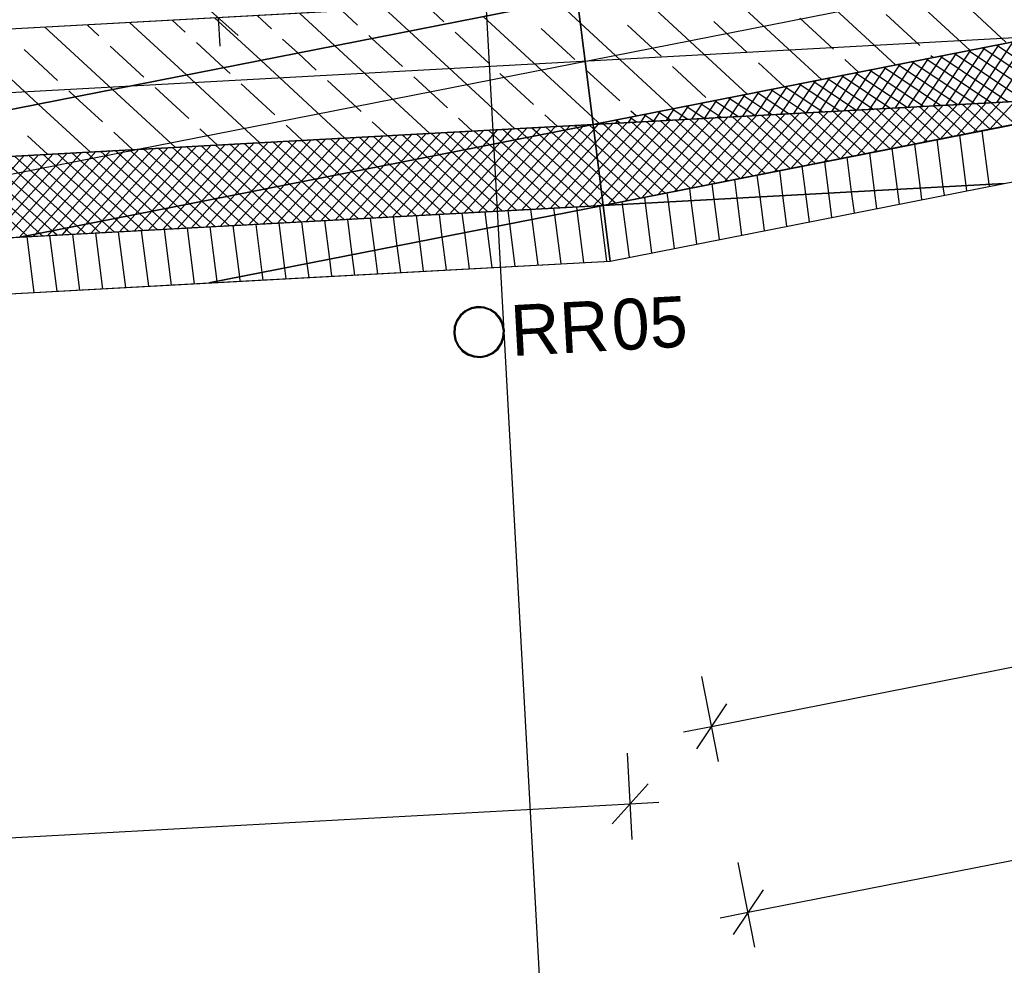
# Model space of a CAD drawing. Extents: x 199 to 1388, y 138 to 979.
# Tile 31 of 155: x 751 to 789, y 299 to 336. Entities that reach past the tile are written whole.
import ezdxf
from ezdxf.lldxf.tags import DXFTag

# ---------------------------------------------------------------- set-up
doc = ezdxf.new("R2010")
doc.units = 0
for name, color, linetype, lineweight, true_color in [('01AFU Allgemein Bemaßung-A07ET47HDI', 7, 'Continuous', 25, 0x848484), ('20 Außenwände-A07ET47EDI', 7, 'Continuous', 25, 0x848484), ('20 Dach Stb-Decke-A07ET47IDI', 7, 'Continuous', 25, 0x848484), ('20 Fallrohre - Beschriftung-A07ET47PDI', 7, 'Continuous', 25, 0x848484), ('20 Fallrohre-A07ET47YDI', 7, 'Continuous', 25, 0x848484), ('A-0', 7, 'Continuous', 25, 0x848484), ('UPO_Loop2', 140, 'Continuous', 30, 0x00bfff)]:
    doc.layers.add(name, color=color, linetype=linetype, lineweight=lineweight, true_color=true_color)
doc.layers.add('02 Raster Gebäude-A07ET47NDI', color=7, linetype='Continuous', lineweight=25)
doc.styles.get("Standard").update_dxf_attribs({"font": 'arial.ttf'})
tags = doc.linetypes.add('Raster-A07ET47ODI', pattern=[0.2, 0.1, -0.05, 0, -0.05]).pattern_tags.tags
tags[10:11] = [DXFTag(74, 4), DXFTag(75, 0), DXFTag(340, '0'), DXFTag(46, 1.0), DXFTag(50, 0.0), DXFTag(44, 0.0), DXFTag(45, 0.0)]
tags[8:9] = [DXFTag(74, 4), DXFTag(75, 0), DXFTag(340, '0'), DXFTag(46, 1.0), DXFTag(50, 0.0), DXFTag(44, 0.0), DXFTag(45, 0.0)]
tags[6:7] = [DXFTag(74, 4), DXFTag(75, 0), DXFTag(340, '0'), DXFTag(46, 1.0), DXFTag(50, 0.0), DXFTag(44, 0.0), DXFTag(45, 0.0)]
tags[4:5] = [DXFTag(74, 4), DXFTag(75, 0), DXFTag(340, '0'), DXFTag(46, 1.0), DXFTag(50, 0.0), DXFTag(44, 0.0), DXFTag(45, 0.0)]
tags = doc.linetypes.add('Öffnungslinie Tür Fenster-A07ET47JDI', pattern=[0.115, 0.075, -0.04]).pattern_tags.tags
tags[6:7] = [DXFTag(74, 4), DXFTag(75, 0), DXFTag(340, '0'), DXFTag(46, 1.0), DXFTag(50, 0.0), DXFTag(44, 0.0), DXFTag(45, 0.0)]
tags[4:5] = [DXFTag(74, 4), DXFTag(75, 0), DXFTag(340, '0'), DXFTag(46, 1.0), DXFTag(50, 0.0), DXFTag(44, 0.0), DXFTag(45, 0.0)]

# ---------------------------------------------------------------- blocks, each defined once
blk = doc.blocks.new('Referenz-A07ET47ZDI', base_point=(226.995, 158.1))
at = {"layer": '01AFU Allgemein Bemaßung-A07ET47HDI'}
for p, q in [((779.357, 301.248), (1069.271, 358.314)), ((757.723, 337.138), (759.303, 335.723)), ((758.513, 336.43), (758.574, 335.307)), ((777.918, 308.559), (901.996, 332.982)), ((778.19, 307.179), (777.532, 310.521)), ((778.509, 309.439), (777.327, 307.678)), ((776.814, 308.341), (777.918, 308.559)), ((774.798, 304.108), (774.612, 307.509)), ((774.013, 304.722), (775.429, 306.302)), ((693.851, 301.086), (774.721, 305.512)), ((774.721, 305.512), (775.845, 305.574)), ((779.629, 299.869), (778.971, 303.211)), ((779.948, 302.129), (778.766, 300.368)), ((778.253, 301.031), (779.357, 301.248))]:
    blk.add_line(p, q, dxfattribs=at)
at = {"layer": '02 Raster Gebäude-A07ET47NDI', "linetype": 'Raster-A07ET47ODI', "ltscale": 56.250004}
for p, q in [((735.15, 956.219), (772.215, 279.107)), ((330.77, 247.68), (1015.097, 382.381)), ((1013.211, 347.869), (329.65, 310.451))]:
    blk.add_line(p, q, dxfattribs=at)
at = {"layer": '20 Außenwände-A07ET47EDI'}
for p, q in [((773.259, 332.23), (808.498, 339.167)), ((788.08, 335.147), (785.109, 337.886)), ((782.245, 333.999), (778.425, 337.52)), ((785.162, 334.573), (781.767, 337.703)), ((772.76, 336.215), (771.855, 337.05)), ((779.327, 333.425), (775.083, 337.337)), ((766.549, 336.87), (692.115, 332.796)), ((763.102, 335.327), (761.715, 336.606)), ((763.999, 336.133), (763.386, 336.697)), ((766.02, 335.901), (765.057, 336.789)), ((767.39, 336.27), (766.728, 336.88)), ((789.502, 335.468), (788.179, 336.688)), ((757.267, 334.178), (755.031, 336.24)), ((757.216, 335.858), (756.702, 336.331)), ((760.185, 334.753), (758.373, 336.423)), ((760.607, 335.995), (760.044, 336.514)), ((773.222, 332.525), (768.937, 336.475)), ((776.409, 332.85), (772.76, 336.215)), ((779.328, 335.056), (778.005, 336.276)), ((782.72, 335.193), (781.396, 336.413)), ((786.111, 335.33), (784.788, 336.551)), ((751.432, 333.03), (748.347, 335.874)), ((754.35, 333.604), (751.689, 336.057)), ((753.825, 335.72), (753.36, 336.148)), ((770.184, 332.062), (766.02, 335.901)), ((769.154, 334.643), (767.831, 335.863)), ((772.546, 334.781), (771.222, 336.001)), ((775.937, 334.918), (774.614, 336.138)), ((758.726, 334.465), (757.657, 335.451)), ((761.644, 335.04), (761.048, 335.588)), ((764.561, 335.614), (764.44, 335.726)), ((765.763, 334.506), (764.561, 335.614)), ((788.153, 333.045), (789.789, 335.484)), ((788.653, 333.073), (790.344, 335.593)), ((789.153, 333.1), (790.899, 335.702)), ((752.198, 333.956), (750.875, 335.176)), ((755.589, 334.093), (754.266, 335.313)), ((762.372, 334.368), (761.644, 335.04)), ((766.842, 331.879), (763.102, 335.327)), ((786.153, 332.936), (787.569, 335.047)), ((786.653, 332.963), (788.124, 335.156)), ((787.153, 332.991), (788.679, 335.265)), ((790.239, 333.16), (787.459, 335.025)), ((787.653, 333.018), (789.234, 335.375)), ((790.903, 333.196), (788.014, 335.134)), ((791.567, 333.232), (788.569, 335.244)), ((792.23, 333.269), (789.124, 335.353)), ((763.5, 331.696), (760.185, 334.753)), ((780.786, 333.712), (779.77, 334.649)), ((783.703, 334.286), (783.161, 334.786)), ((784.652, 332.854), (785.904, 334.719)), ((785.152, 332.881), (786.459, 334.828)), ((785.652, 332.909), (787.014, 334.938)), ((788.248, 333.051), (785.794, 334.697)), ((788.912, 333.087), (786.349, 334.807)), ((786.621, 334.86), (786.552, 334.924)), ((789.575, 333.123), (786.904, 334.916)), ((758.98, 334.231), (758.726, 334.465)), ((772.991, 334.37), (772.987, 334.374)), ((774.31, 333.154), (772.991, 334.37)), ((777.702, 333.291), (776.378, 334.511)), ((782.652, 332.744), (783.684, 334.282)), ((783.152, 332.772), (784.239, 334.391)), ((785.593, 332.905), (783.574, 334.26)), ((783.652, 332.799), (784.794, 334.501)), ((786.257, 332.942), (784.129, 334.37)), ((784.152, 332.826), (785.349, 334.61)), ((786.921, 332.978), (784.684, 334.479)), ((787.584, 333.014), (785.239, 334.588)), ((760.158, 331.513), (757.267, 334.178)), ((764.136, 332.741), (762.813, 333.961)), ((767.528, 332.879), (766.204, 334.099)), ((770.919, 333.016), (769.596, 334.236)), ((781.152, 332.662), (782.019, 333.954)), ((781.652, 332.69), (782.574, 334.064)), ((783.602, 332.796), (781.909, 333.933)), ((782.152, 332.717), (783.129, 334.173)), ((784.266, 332.833), (782.464, 334.042)), ((784.93, 332.869), (783.019, 334.151)), ((752.891, 333.317), (752.639, 333.549)), ((756.816, 331.33), (754.35, 333.604)), ((757.354, 332.466), (756.03, 333.687)), ((760.745, 332.604), (759.422, 333.824)), ((773.657, 329.047), (796.211, 333.486)), ((779.151, 332.553), (779.799, 333.517)), ((779.651, 332.58), (780.354, 333.627)), ((780.947, 332.651), (779.689, 333.496)), ((780.152, 332.607), (780.909, 333.736)), ((781.611, 332.687), (780.244, 333.605)), ((780.652, 332.635), (781.464, 333.845)), ((782.275, 332.724), (780.799, 333.714)), ((782.938, 332.76), (781.354, 333.823)), ((753.962, 332.329), (752.891, 333.317)), ((777.651, 332.471), (778.134, 333.19)), ((778.956, 332.542), (778.023, 333.168)), ((778.151, 332.498), (778.689, 333.299)), ((779.62, 332.578), (778.578, 333.277)), ((778.651, 332.525), (779.244, 333.408)), ((780.284, 332.615), (779.134, 333.386)), ((788.218, 331.913), (789.288, 333.108)), ((788.87, 332.042), (789.853, 333.138)), ((753.474, 331.147), (751.432, 333.03)), ((774.951, 332.563), (774.751, 332.747)), ((775.651, 332.361), (775.913, 332.753)), ((776.301, 332.397), (775.803, 332.731)), ((776.151, 332.388), (776.469, 332.862)), ((776.965, 332.433), (776.358, 332.84)), ((776.651, 332.416), (777.024, 332.971)), ((777.629, 332.469), (776.913, 332.949)), ((777.151, 332.443), (777.579, 333.08)), ((778.293, 332.506), (777.468, 333.059)), ((779.74, 330.244), (781.946, 332.706)), ((780.392, 330.373), (782.51, 332.737)), ((781.044, 330.501), (783.075, 332.767)), ((781.696, 330.63), (783.64, 332.798)), ((783.963, 331.076), (782.133, 332.716)), ((782.349, 330.758), (784.205, 332.829)), ((784.454, 331.172), (782.697, 332.747)), ((783.001, 330.886), (784.77, 332.86)), ((784.946, 331.269), (783.262, 332.778)), ((783.653, 331.015), (785.335, 332.891)), ((785.437, 331.366), (783.827, 332.809)), ((784.305, 331.143), (785.899, 332.922)), ((785.928, 331.463), (784.392, 332.84)), ((784.957, 331.271), (786.464, 332.953)), ((786.42, 331.559), (784.957, 332.87)), ((786.911, 331.656), (785.522, 332.901)), ((785.609, 331.4), (787.029, 332.984)), ((787.403, 331.753), (786.087, 332.932)), ((786.262, 331.528), (787.594, 333.015)), ((787.894, 331.849), (786.651, 332.963)), ((786.914, 331.657), (788.159, 333.046)), ((788.385, 331.946), (787.216, 332.994)), ((787.566, 331.785), (788.724, 333.077)), ((788.877, 332.043), (787.781, 333.025)), ((789.368, 332.14), (788.346, 333.056)), ((789.86, 332.236), (788.911, 333.087)), ((765.171, 331.787), (764.577, 332.335)), ((768.513, 331.97), (767.969, 332.472)), ((771.855, 332.153), (771.36, 332.609)), ((773.492, 332.276), (773.222, 332.525)), ((773.481, 330.453), (775.167, 332.335)), ((773.547, 329.927), (775.732, 332.366)), ((773.613, 329.401), (776.297, 332.396)), ((773.65, 332.252), (773.693, 332.316)), ((773.87, 329.089), (776.862, 332.427)), ((774.31, 332.288), (774.138, 332.403)), ((774.15, 332.279), (774.248, 332.425)), ((774.522, 329.217), (777.427, 332.458)), ((774.651, 332.306), (774.803, 332.534)), ((774.974, 332.324), (774.693, 332.512)), ((777.574, 329.818), (774.79, 332.314)), ((775.151, 332.334), (775.358, 332.643)), ((775.175, 329.346), (777.992, 332.489)), ((775.638, 332.36), (775.248, 332.622)), ((778.066, 329.915), (775.355, 332.345)), ((775.827, 329.474), (778.557, 332.52)), ((778.557, 330.012), (775.919, 332.376)), ((776.479, 329.603), (779.121, 332.551)), ((779.049, 330.108), (776.484, 332.407)), ((779.54, 330.205), (777.049, 332.438)), ((777.131, 329.731), (779.686, 332.582)), ((780.032, 330.302), (777.614, 332.469)), ((777.783, 329.859), (780.251, 332.613)), ((780.523, 330.399), (778.179, 332.499)), ((778.435, 329.988), (780.816, 332.644)), ((781.014, 330.495), (778.744, 332.53)), ((779.088, 330.116), (781.381, 332.675)), ((781.506, 330.592), (779.308, 332.561)), ((781.997, 330.689), (779.873, 332.592)), ((782.489, 330.785), (780.438, 332.623)), ((782.98, 330.882), (781.003, 332.654)), ((783.471, 330.979), (781.568, 332.685)), ((737.397, 330.267), (773.259, 332.23)), ((758.487, 331.421), (757.795, 332.06)), ((761.829, 331.604), (761.186, 332.197)), ((766.984, 330.995), (767.825, 331.933)), ((767.636, 331.123), (768.389, 331.964)), ((768.694, 331.332), (768.012, 331.943)), ((768.289, 331.252), (768.954, 331.994)), ((769.185, 331.428), (768.576, 331.974)), ((768.941, 331.38), (769.519, 332.025)), ((769.677, 331.525), (769.141, 332.005)), ((769.323, 328.81), (772.202, 332.022)), ((769.593, 331.509), (770.084, 332.056)), ((770.168, 331.622), (769.706, 332.036)), ((769.888, 328.841), (772.854, 332.15)), ((770.245, 331.637), (770.649, 332.087)), ((770.659, 331.718), (770.271, 332.067)), ((770.453, 328.872), (773.284, 332.031)), ((771.151, 331.815), (770.836, 332.097)), ((770.897, 331.765), (771.214, 332.118)), ((771.642, 331.912), (771.401, 332.128)), ((771.55, 331.894), (771.778, 332.149)), ((772.134, 332.009), (771.966, 332.159)), ((773.432, 330.845), (772.134, 332.009)), ((772.202, 332.022), (772.343, 332.18)), ((772.625, 332.105), (772.53, 332.19)), ((773.357, 331.45), (772.625, 332.105)), ((772.854, 332.15), (772.908, 332.211)), ((773.116, 332.202), (773.095, 332.221)), ((773.281, 332.055), (773.116, 332.202)), ((776.1, 329.528), (773.281, 332.055)), ((773.284, 332.031), (773.473, 332.242)), ((773.35, 331.505), (774.038, 332.273)), ((773.415, 330.979), (774.603, 332.304)), ((773.647, 332.251), (773.583, 332.294)), ((776.592, 329.625), (773.66, 332.252)), ((777.083, 329.721), (774.225, 332.283)), ((788.838, 329.878), (788.568, 331.982)), ((751.803, 331.056), (751.012, 331.785)), ((755.145, 331.239), (754.403, 331.922)), ((759.158, 329.455), (761.046, 331.562)), ((759.81, 329.583), (761.611, 331.593)), ((760.463, 329.711), (762.176, 331.623)), ((762.305, 330.074), (760.669, 331.541)), ((761.115, 329.84), (762.741, 331.654)), ((762.797, 330.171), (761.234, 331.572)), ((761.767, 329.968), (763.306, 331.685)), ((763.288, 330.268), (761.798, 331.603)), ((763.78, 330.364), (762.363, 331.634)), ((762.419, 330.096), (763.871, 331.716)), ((764.271, 330.461), (762.928, 331.665)), ((763.071, 330.225), (764.436, 331.747)), ((764.763, 330.558), (763.493, 331.696)), ((763.723, 330.353), (765, 331.778)), ((765.254, 330.654), (764.058, 331.726)), ((764.376, 330.482), (765.565, 331.809)), ((765.745, 330.751), (764.623, 331.757)), ((765.028, 330.61), (766.13, 331.84)), ((766.237, 330.848), (765.187, 331.788)), ((765.68, 330.738), (766.695, 331.871)), ((766.728, 330.945), (765.752, 331.819)), ((767.22, 331.041), (766.317, 331.85)), ((766.332, 330.867), (767.26, 331.902)), ((767.711, 331.138), (766.882, 331.881)), ((768.202, 331.235), (767.447, 331.912)), ((767.628, 328.717), (770.245, 331.637)), ((768.193, 328.748), (770.897, 331.765)), ((768.758, 328.779), (771.55, 331.894)), ((773.076, 329.015), (770.168, 331.622)), ((773.641, 329.046), (770.659, 331.718)), ((773.584, 329.635), (771.151, 331.815)), ((773.508, 330.24), (771.642, 331.912)), ((787.036, 329.779), (786.798, 331.634)), ((787.937, 329.829), (787.683, 331.808)), ((750.683, 327.79), (753.704, 331.16)), ((751.332, 327.914), (754.268, 331.191)), ((751.984, 328.042), (754.833, 331.222)), ((752.636, 328.171), (755.398, 331.252)), ((753.289, 328.299), (755.963, 331.283)), ((756.409, 328.913), (753.891, 331.17)), ((753.941, 328.428), (756.528, 331.314)), ((756.9, 329.01), (754.455, 331.201)), ((754.593, 328.556), (757.093, 331.345)), ((757.391, 329.107), (755.02, 331.232)), ((755.245, 328.684), (757.657, 331.376)), ((757.883, 329.204), (755.585, 331.263)), ((755.897, 328.813), (758.222, 331.407)), ((758.374, 329.3), (756.15, 331.294)), ((756.549, 328.941), (758.787, 331.438)), ((758.866, 329.397), (756.715, 331.325)), ((757.202, 329.069), (759.352, 331.469)), ((759.357, 329.494), (757.28, 331.355)), ((759.848, 329.59), (757.845, 331.386)), ((757.854, 329.198), (759.917, 331.5)), ((760.34, 329.687), (758.409, 331.417)), ((758.506, 329.326), (760.482, 331.531)), ((760.831, 329.784), (758.974, 331.448)), ((761.323, 329.881), (759.539, 331.479)), ((761.814, 329.977), (760.104, 331.51)), ((765.934, 328.624), (768.289, 331.252)), ((766.499, 328.655), (768.941, 331.38)), ((767.064, 328.686), (769.593, 331.509)), ((770.817, 328.892), (768.202, 331.235)), ((771.382, 328.923), (768.694, 331.332)), ((771.947, 328.953), (769.185, 331.428)), ((772.511, 328.984), (769.677, 331.525)), ((771.017, 328.903), (773.35, 331.505)), ((775.609, 329.431), (773.357, 331.45)), ((785.234, 329.681), (785.028, 331.285)), ((786.135, 329.73), (785.913, 331.46)), ((751.003, 327.849), (747.677, 330.83)), ((747.859, 327.635), (750.879, 331.005)), ((751.494, 327.946), (748.242, 330.861)), ((748.424, 327.666), (751.444, 331.036)), ((751.986, 328.043), (748.807, 330.892)), ((748.989, 327.697), (752.009, 331.067)), ((752.477, 328.14), (749.372, 330.923)), ((749.554, 327.728), (752.574, 331.098)), ((752.969, 328.236), (749.937, 330.953)), ((750.118, 327.759), (753.139, 331.129)), ((753.46, 328.333), (750.502, 330.984)), ((753.952, 328.43), (751.066, 331.015)), ((754.443, 328.526), (751.631, 331.046)), ((754.934, 328.623), (752.196, 331.077)), ((755.426, 328.72), (752.761, 331.108)), ((755.917, 328.817), (753.326, 331.139)), ((764.239, 328.532), (766.332, 330.867)), ((764.804, 328.563), (766.984, 330.995)), ((765.369, 328.593), (767.636, 331.123)), ((768.558, 328.768), (766.237, 330.848)), ((769.122, 328.799), (766.728, 330.945)), ((769.687, 328.83), (767.22, 331.041)), ((770.252, 328.861), (767.711, 331.138)), ((771.582, 328.934), (773.415, 330.979)), ((775.117, 329.335), (773.432, 330.845)), ((783.432, 329.582), (783.258, 330.937)), ((784.333, 329.632), (784.143, 331.111)), ((762.545, 328.439), (764.376, 330.482)), ((763.11, 328.47), (765.028, 330.61)), ((763.675, 328.501), (765.68, 330.738)), ((766.298, 328.644), (764.271, 330.461)), ((766.863, 328.675), (764.763, 330.558)), ((767.428, 328.706), (765.254, 330.654)), ((767.993, 328.737), (765.745, 330.751)), ((772.147, 328.964), (773.481, 330.453)), ((780.729, 329.434), (780.603, 330.414)), ((781.63, 329.484), (781.488, 330.589)), ((782.531, 329.533), (782.373, 330.763)), ((760.85, 328.346), (762.419, 330.096)), ((761.415, 328.377), (763.071, 330.225)), ((761.98, 328.408), (763.723, 330.353)), ((764.039, 328.521), (762.305, 330.074)), ((764.604, 328.552), (762.797, 330.171)), ((765.169, 328.582), (763.288, 330.268)), ((765.733, 328.613), (763.78, 330.364)), ((774.626, 329.238), (773.508, 330.24)), ((778.927, 329.336), (778.833, 330.066)), ((779.828, 329.385), (779.718, 330.24)), ((759.156, 328.253), (760.463, 329.711)), ((759.721, 328.284), (761.115, 329.84)), ((760.286, 328.315), (761.767, 329.968)), ((761.779, 328.397), (760.34, 329.687)), ((762.344, 328.428), (760.831, 329.784)), ((762.909, 328.459), (761.323, 329.881)), ((763.474, 328.49), (761.814, 329.977)), ((772.712, 328.995), (773.547, 329.927)), ((774.135, 329.141), (773.584, 329.635)), ((773.931, 326.859), (789.437, 329.911)), ((777.125, 329.237), (777.063, 329.717)), ((778.026, 329.286), (777.948, 329.892)), ((784.424, 328.924), (784.333, 329.632)), ((785.309, 329.098), (785.234, 329.681)), ((786.194, 329.273), (786.135, 329.73)), ((787.079, 329.447), (787.036, 329.779)), ((787.964, 329.621), (787.937, 329.829)), ((788.849, 329.795), (788.838, 329.878)), ((757.461, 328.161), (758.506, 329.326)), ((758.026, 328.191), (759.158, 329.455)), ((759.52, 328.273), (758.374, 329.3)), ((758.591, 328.222), (759.81, 329.583)), ((760.085, 328.304), (758.866, 329.397)), ((760.65, 328.335), (759.357, 329.494)), ((761.215, 328.366), (759.848, 329.59)), ((773.277, 329.026), (773.613, 329.401)), ((775.322, 329.138), (775.293, 329.369)), ((776.224, 329.188), (776.178, 329.543)), ((777.344, 327.531), (777.125, 329.237)), ((778.229, 327.705), (778.026, 329.286)), ((779.114, 327.879), (778.927, 329.336)), ((779.999, 328.053), (779.828, 329.385)), ((780.884, 328.227), (780.729, 329.434)), ((781.769, 328.402), (781.63, 329.484)), ((782.654, 328.576), (782.531, 329.533)), ((783.539, 328.75), (783.432, 329.582)), ((750.706, 327.791), (773.657, 329.047)), ((755.767, 328.068), (756.549, 328.941)), ((756.332, 328.099), (757.202, 329.069)), ((757.261, 328.15), (756.409, 328.913)), ((756.897, 328.13), (757.854, 329.198)), ((757.826, 328.181), (756.9, 329.01)), ((758.39, 328.211), (757.391, 329.107)), ((758.955, 328.242), (757.883, 329.204)), ((769.983, 328.324), (769.916, 328.842)), ((770.868, 328.498), (770.817, 328.892)), ((771.753, 328.672), (771.718, 328.941)), ((772.638, 328.846), (772.619, 328.99)), ((772.9, 326.802), (772.638, 328.846)), ((773.523, 329.021), (773.52, 329.04)), ((773.801, 326.852), (773.523, 329.021)), ((774.421, 329.089), (774.408, 329.195)), ((774.689, 327.008), (774.421, 329.089)), ((775.574, 327.182), (775.322, 329.138)), ((776.459, 327.356), (776.224, 329.188)), ((754.072, 327.975), (754.593, 328.556)), ((755.001, 328.026), (754.443, 328.526)), ((754.637, 328.006), (755.245, 328.684)), ((755.566, 328.057), (754.934, 328.623)), ((755.202, 328.037), (755.897, 328.813)), ((756.131, 328.088), (755.426, 328.72)), ((756.696, 328.119), (755.917, 328.817)), ((762.903, 326.93), (762.708, 328.448)), ((763.788, 327.104), (763.609, 328.497)), ((764.673, 327.279), (764.51, 328.546)), ((765.558, 327.453), (765.411, 328.596)), ((766.443, 327.627), (766.312, 328.645)), ((767.328, 327.801), (767.213, 328.694)), ((768.213, 327.975), (768.114, 328.744)), ((769.098, 328.15), (769.015, 328.793)), ((771.098, 326.704), (770.868, 328.498)), ((771.999, 326.753), (771.753, 328.672)), ((752.378, 327.882), (752.636, 328.171)), ((752.742, 327.902), (752.477, 328.14)), ((752.943, 327.913), (753.289, 328.299)), ((753.307, 327.933), (752.969, 328.236)), ((753.872, 327.964), (753.46, 328.333)), ((753.507, 327.944), (753.941, 328.428)), ((754.437, 327.995), (753.952, 328.43)), ((755.78, 325.865), (755.499, 328.053)), ((756.681, 325.915), (756.4, 328.102)), ((757.582, 325.964), (757.301, 328.152)), ((758.478, 326.059), (758.202, 328.201)), ((759.363, 326.233), (759.103, 328.25)), ((760.248, 326.408), (760.004, 328.3)), ((761.133, 326.582), (760.906, 328.349)), ((762.018, 326.756), (761.807, 328.398)), ((769.296, 326.605), (769.098, 328.15)), ((770.197, 326.654), (769.983, 328.324)), ((751.275, 325.619), (750.994, 327.807)), ((751.048, 327.809), (751.003, 327.849)), ((751.248, 327.82), (751.332, 327.914)), ((751.612, 327.84), (751.494, 327.946)), ((751.813, 327.851), (751.984, 328.042)), ((752.176, 325.668), (751.895, 327.856)), ((752.177, 327.871), (751.986, 328.043)), ((753.077, 325.717), (752.796, 327.905)), ((753.978, 325.767), (753.697, 327.955)), ((754.879, 325.816), (754.598, 328.004)), ((767.494, 326.506), (767.328, 327.801)), ((768.395, 326.556), (768.213, 327.975)), ((764.791, 326.358), (764.673, 327.279)), ((765.692, 326.408), (765.558, 327.453)), ((766.593, 326.457), (766.443, 327.627)), ((762.989, 326.26), (762.903, 326.93)), ((763.89, 326.309), (763.788, 327.104)), ((692.743, 322.415), (773.931, 326.859)), ((761.187, 326.161), (761.133, 326.582)), ((762.088, 326.211), (762.018, 326.756)), ((759.384, 326.063), (759.363, 326.233)), ((760.286, 326.112), (760.248, 326.408)), ((758.483, 326.013), (758.478, 326.059))]:
    blk.add_line(p, q, dxfattribs=at)
at = {"layer": '20 Dach Stb-Decke-A07ET47IDI', "linetype": 'Öffnungslinie Tür Fenster-A07ET47JDI', "ltscale": 56.250004}
for p, q in [((773.259, 332.23), (1063.172, 389.296)), ((591.439, 322.277), (773.259, 332.23))]:
    blk.add_line(p, q, dxfattribs=at)
at = {"layer": '20 Fallrohre-A07ET47YDI'}
for p, q in [((768.465, 325.015), (768.23, 324.903)), ((768.478, 324.977), (768.252, 324.869)), ((768.722, 325.064), (768.465, 325.015)), ((768.724, 325.024), (768.478, 324.977)), ((768.982, 325.044), (768.722, 325.064)), ((768.974, 325.005), (768.724, 325.024)), ((769.21, 324.922), (768.974, 325.005)), ((769.228, 324.957), (768.982, 325.044)), ((769.444, 324.81), (769.228, 324.957)), ((768.032, 324.733), (767.884, 324.517)), ((768.061, 324.706), (767.92, 324.499)), ((768.23, 324.903), (768.032, 324.733)), ((768.252, 324.869), (768.061, 324.706)), ((769.417, 324.78), (769.21, 324.922)), ((769.58, 324.59), (769.417, 324.78)), ((769.614, 324.612), (769.444, 324.81)), ((769.689, 324.364), (769.58, 324.59)), ((769.727, 324.376), (769.614, 324.612)), ((767.798, 324.271), (767.778, 324.011)), ((767.884, 324.517), (767.798, 324.271)), ((767.837, 324.263), (767.818, 324.013)), ((767.92, 324.499), (767.837, 324.263)), ((769.735, 324.118), (769.689, 324.364)), ((769.775, 324.12), (769.727, 324.376)), ((767.778, 324.011), (767.826, 323.754)), ((767.818, 324.013), (767.864, 323.766)), ((769.633, 323.631), (769.716, 323.868)), ((769.668, 323.613), (769.755, 323.86)), ((769.716, 323.868), (769.735, 324.118)), ((769.755, 323.86), (769.775, 324.12)), ((767.826, 323.754), (767.939, 323.519)), ((767.864, 323.766), (767.972, 323.54)), ((767.939, 323.519), (768.109, 323.32)), ((767.972, 323.54), (768.136, 323.35)), ((769.301, 323.261), (769.491, 323.424)), ((769.491, 323.424), (769.633, 323.631)), ((769.521, 323.398), (769.668, 323.613)), ((768.109, 323.32), (768.324, 323.173)), ((768.136, 323.35), (768.342, 323.209)), ((768.324, 323.173), (768.571, 323.087)), ((768.342, 323.209), (768.579, 323.126)), ((768.571, 323.087), (768.831, 323.067)), ((768.579, 323.126), (768.829, 323.107)), ((768.829, 323.107), (769.075, 323.153)), ((768.831, 323.067), (769.088, 323.115)), ((769.075, 323.153), (769.301, 323.261)), ((769.088, 323.115), (769.323, 323.228)), ((769.323, 323.228), (769.521, 323.398))]:
    blk.add_line(p, q, dxfattribs=at)
for points in [[(768.416, 324.954), (768.324, 324.954), (768.416, 324.998)], [(768.43, 324.998), (768.416, 324.998), (768.43, 325.002)], [(768.43, 324.961), (768.416, 324.961), (768.416, 324.998)], [(768.43, 324.961), (768.43, 324.998), (768.416, 324.998)], [(768.416, 324.954), (768.43, 324.961), (768.416, 324.961)], [(768.566, 325.002), (768.43, 325.002), (768.566, 325.043)], [(768.566, 325.001), (768.43, 325.001), (768.43, 325.002)], [(768.566, 325.001), (768.566, 325.002), (768.43, 325.002)], [(768.43, 324.961), (768.566, 325.001), (768.43, 325.001)], [(768.575, 325.043), (768.566, 325.043), (768.575, 325.044)], [(768.575, 325.004), (768.566, 325.004), (768.566, 325.043)], [(768.575, 325.004), (768.575, 325.043), (768.566, 325.043)], [(768.566, 325.001), (768.575, 325.004), (768.566, 325.004)], [(768.722, 325.044), (768.575, 325.044), (768.722, 325.064)], [(768.722, 325.023), (768.575, 325.023), (768.575, 325.044)], [(768.722, 325.023), (768.722, 325.044), (768.575, 325.044)], [(768.575, 325.004), (768.722, 325.023), (768.575, 325.023)], [(768.724, 325.024), (768.722, 325.024), (768.722, 325.064)], [(768.724, 325.024), (768.724, 325.064), (768.722, 325.064)], [(768.724, 325.064), (768.722, 325.064), (768.722, 325.064)], [(768.722, 325.023), (768.724, 325.024), (768.722, 325.024)], [(768.862, 325.024), (768.724, 325.024), (768.724, 325.064)], [(768.874, 325.06), (768.736, 325.06), (768.724, 325.064)], [(768.874, 325.02), (768.862, 325.024), (768.724, 325.024)], [(768.874, 325.02), (768.874, 325.06), (768.736, 325.06)], [(768.878, 325.02), (768.874, 325.02), (768.874, 325.06)], [(768.879, 325.019), (768.879, 325.06), (768.874, 325.06)], [(768.879, 325.06), (768.874, 325.06), (768.874, 325.06)], [(768.879, 325.019), (768.878, 325.02), (768.874, 325.02)], [(768.966, 325.019), (768.879, 325.019), (768.879, 325.06)], [(769.023, 325.034), (768.935, 325.034), (768.879, 325.06)], [(769.023, 324.993), (768.966, 325.019), (768.879, 325.019)], [(769.023, 324.993), (769.023, 325.034), (768.935, 325.034)], [(769.032, 324.993), (769.023, 324.993), (769.023, 325.034)], [(769.033, 325.032), (769.023, 325.032), (769.023, 325.034)], [(769.033, 324.989), (769.033, 325.032), (769.023, 325.032)], [(769.033, 324.989), (769.032, 324.993), (769.023, 324.993)], [(769.096, 324.989), (769.033, 324.989), (769.033, 325.032)], [(769.165, 324.985), (769.102, 324.985), (769.033, 325.032)], [(769.165, 324.943), (769.096, 324.989), (769.033, 324.989)], [(769.165, 324.943), (769.165, 324.985), (769.102, 324.985)], [(769.178, 324.943), (769.165, 324.943), (769.165, 324.985)], [(769.181, 324.98), (769.167, 324.98), (769.165, 324.985)], [(769.181, 324.934), (769.181, 324.98), (769.167, 324.98)], [(769.23, 324.934), (769.181, 324.934), (769.181, 324.98)], [(769.297, 324.917), (769.249, 324.917), (769.181, 324.98)], [(767.936, 324.538), (767.898, 324.538), (767.936, 324.608)], [(767.97, 324.608), (767.936, 324.608), (767.97, 324.652)], [(767.97, 324.586), (767.936, 324.586), (767.936, 324.608)], [(767.97, 324.586), (767.97, 324.608), (767.936, 324.608)], [(767.936, 324.524), (767.97, 324.586), (767.936, 324.586)], [(768.02, 324.652), (767.97, 324.652), (768.032, 324.667)], [(767.97, 324.652), (768.032, 324.667), (767.981, 324.667)], [(767.97, 324.586), (768.02, 324.652), (767.97, 324.652)], [(768.032, 324.667), (767.981, 324.667), (768.032, 324.733)], [(768.061, 324.733), (768.032, 324.733), (768.061, 324.761)], [(768.061, 324.706), (768.032, 324.706), (768.032, 324.733)], [(768.061, 324.706), (768.061, 324.733), (768.032, 324.733)], [(768.032, 324.667), (768.061, 324.706), (768.032, 324.706)], [(768.119, 324.761), (768.061, 324.761), (768.145, 324.786)], [(768.061, 324.761), (768.145, 324.786), (768.087, 324.786)], [(768.061, 324.706), (768.119, 324.761), (768.061, 324.761)], [(768.145, 324.786), (768.087, 324.786), (768.145, 324.841)], [(768.17, 324.841), (768.145, 324.841), (768.17, 324.858)], [(768.17, 324.81), (768.145, 324.81), (768.145, 324.841)], [(768.17, 324.81), (768.17, 324.841), (768.145, 324.841)], [(768.145, 324.786), (768.17, 324.81), (768.145, 324.81)], [(768.241, 324.858), (768.17, 324.858), (768.274, 324.882)], [(768.17, 324.858), (768.274, 324.882), (768.204, 324.882)], [(768.17, 324.81), (768.241, 324.858), (768.17, 324.858)], [(768.274, 324.882), (768.204, 324.882), (768.274, 324.93)], [(768.294, 324.93), (768.274, 324.93), (768.294, 324.94)], [(768.294, 324.895), (768.274, 324.895), (768.274, 324.93)], [(768.294, 324.895), (768.294, 324.93), (768.274, 324.93)], [(768.274, 324.882), (768.294, 324.895), (768.274, 324.895)], [(768.387, 324.94), (768.294, 324.94), (768.416, 324.954)], [(768.294, 324.94), (768.416, 324.954), (768.324, 324.954)], [(768.294, 324.895), (768.387, 324.94), (768.294, 324.94)], [(769.181, 324.934), (769.178, 324.943), (769.165, 324.943)], [(769.297, 324.871), (769.23, 324.934), (769.181, 324.934)], [(769.297, 324.871), (769.297, 324.917), (769.249, 324.917)], [(769.313, 324.871), (769.297, 324.871), (769.297, 324.917)], [(769.319, 324.905), (769.301, 324.905), (769.297, 324.917)], [(769.319, 324.855), (769.313, 324.871), (769.297, 324.871)], [(769.319, 324.855), (769.319, 324.905), (769.301, 324.905)], [(769.358, 324.855), (769.319, 324.855), (769.319, 324.905)], [(769.417, 324.83), (769.378, 324.83), (769.319, 324.905)], [(769.417, 324.78), (769.358, 324.855), (769.319, 324.855)], [(769.417, 324.78), (769.417, 324.83), (769.378, 324.83)], [(769.434, 324.78), (769.417, 324.78), (769.417, 324.83)], [(769.444, 324.81), (769.424, 324.81), (769.417, 324.83)], [(769.444, 324.752), (769.434, 324.78), (769.417, 324.78)], [(769.444, 324.752), (769.444, 324.81), (769.424, 324.81)], [(769.476, 324.752), (769.444, 324.752), (769.444, 324.81)], [(769.521, 324.729), (769.489, 324.729), (769.444, 324.81)], [(769.521, 324.671), (769.476, 324.752), (769.444, 324.752)], [(769.521, 324.671), (769.521, 324.729), (769.489, 324.729)], [(769.538, 324.671), (769.521, 324.671), (769.521, 324.729)], [(769.552, 324.696), (769.531, 324.696), (769.521, 324.729)], [(769.552, 324.626), (769.538, 324.671), (769.521, 324.671)], [(769.552, 324.626), (769.552, 324.696), (769.531, 324.696)], [(769.578, 324.626), (769.552, 324.626), (769.552, 324.696)], [(769.607, 324.617), (769.581, 324.617), (769.552, 324.696)], [(769.607, 324.547), (769.578, 324.626), (769.552, 324.626)], [(769.607, 324.547), (769.607, 324.617), (769.581, 324.617)], [(769.624, 324.547), (769.607, 324.547), (769.607, 324.617)], [(769.641, 324.567), (769.619, 324.567), (769.607, 324.617)], [(769.641, 324.475), (769.641, 324.567), (769.619, 324.567)], [(769.659, 324.475), (769.641, 324.475), (769.641, 324.567)], [(769.672, 324.503), (769.654, 324.503), (769.641, 324.567)], [(767.799, 324.167), (767.782, 324.167), (767.799, 324.261)], [(767.81, 324.261), (767.799, 324.261), (767.81, 324.322)], [(767.809, 323.855), (767.799, 323.855), (767.799, 324.261)], [(767.81, 323.818), (767.81, 324.261), (767.799, 324.261)], [(767.818, 324.322), (767.81, 324.322), (767.818, 324.344)], [(767.817, 323.818), (767.81, 323.818), (767.81, 324.322)], [(767.818, 323.791), (767.818, 324.322), (767.81, 324.322)], [(767.821, 324.344), (767.818, 324.344), (767.821, 324.355)], [(767.821, 324.163), (767.818, 324.163), (767.818, 324.344)], [(767.821, 324.163), (767.821, 324.344), (767.818, 324.344)], [(767.848, 324.355), (767.821, 324.355), (767.848, 324.432)], [(767.848, 324.311), (767.821, 324.311), (767.821, 324.355)], [(767.848, 324.311), (767.848, 324.355), (767.821, 324.355)], [(767.821, 324.163), (767.848, 324.311), (767.821, 324.311)], [(767.862, 324.432), (767.848, 324.432), (767.862, 324.47)], [(767.862, 324.35), (767.848, 324.35), (767.848, 324.432)], [(767.862, 324.35), (767.862, 324.432), (767.848, 324.432)], [(767.848, 324.311), (767.862, 324.35), (767.848, 324.35)], [(767.898, 324.47), (767.862, 324.47), (767.898, 324.538)], [(767.898, 324.454), (767.862, 324.454), (767.862, 324.47)], [(767.898, 324.454), (767.898, 324.47), (767.862, 324.47)], [(767.862, 324.35), (767.898, 324.454), (767.862, 324.454)], [(767.936, 324.524), (767.898, 324.524), (767.898, 324.538)], [(767.936, 324.524), (767.936, 324.538), (767.898, 324.538)], [(767.898, 324.454), (767.936, 324.524), (767.898, 324.524)], [(769.641, 324.475), (769.624, 324.547), (769.607, 324.547)], [(769.672, 324.411), (769.659, 324.475), (769.641, 324.475)], [(769.672, 324.411), (769.672, 324.503), (769.654, 324.503)], [(769.688, 324.411), (769.672, 324.411), (769.672, 324.503)], [(769.709, 324.426), (769.685, 324.426), (769.672, 324.503)], [(769.709, 324.286), (769.688, 324.411), (769.672, 324.411)], [(769.709, 324.286), (769.709, 324.426), (769.685, 324.426)], [(769.714, 324.286), (769.709, 324.286), (769.709, 324.426)], [(769.715, 324.406), (769.71, 324.406), (769.709, 324.426)], [(769.715, 324.267), (769.714, 324.286), (769.709, 324.286)], [(769.715, 324.267), (769.715, 324.406), (769.71, 324.406)], [(769.725, 324.267), (769.715, 324.267), (769.715, 324.406)], [(769.735, 324.339), (769.72, 324.339), (769.715, 324.406)], [(769.735, 324.118), (769.725, 324.267), (769.715, 324.267)], [(769.735, 324.118), (769.735, 324.339), (769.72, 324.339)], [(769.743, 323.809), (769.735, 323.809), (769.735, 324.339)], [(769.743, 324.313), (769.735, 324.313), (769.735, 324.339)], [(769.743, 323.809), (769.743, 324.313), (769.735, 324.313)], [(769.754, 323.869), (769.743, 323.869), (769.743, 324.313)], [(769.754, 324.275), (769.744, 324.275), (769.743, 324.313)], [(769.754, 323.869), (769.754, 324.275), (769.744, 324.275)], [(769.771, 323.963), (769.754, 323.963), (769.754, 324.275)], [(769.771, 324.148), (769.761, 324.148), (769.754, 324.275)], [(767.782, 324.011), (767.778, 324.011), (767.782, 324.167)], [(767.782, 323.983), (767.782, 324.011), (767.778, 324.011)], [(767.792, 323.983), (767.782, 323.983), (767.782, 324.167)], [(767.799, 323.855), (767.799, 324.167), (767.782, 324.167)], [(767.799, 323.855), (767.792, 323.983), (767.782, 323.983)], [(767.81, 323.818), (767.809, 323.855), (767.799, 323.855)], [(767.818, 323.791), (767.817, 323.818), (767.81, 323.818)], [(767.818, 324.013), (767.821, 324.163), (767.818, 324.163)], [(767.833, 323.791), (767.818, 323.791), (767.818, 324.013)], [(767.838, 323.863), (767.828, 323.863), (767.818, 324.013)], [(767.838, 323.724), (767.838, 323.863), (767.828, 323.863)], [(767.843, 323.724), (767.838, 323.724), (767.838, 323.863)], [(767.844, 323.844), (767.838, 323.844), (767.838, 323.863)], [(767.844, 323.705), (767.844, 323.844), (767.838, 323.844)], [(767.868, 323.705), (767.844, 323.705), (767.844, 323.844)], [(767.881, 323.719), (767.865, 323.719), (767.844, 323.844)], [(769.704, 323.781), (769.691, 323.781), (769.704, 323.819)], [(769.731, 323.819), (769.704, 323.819), (769.731, 323.967)], [(769.731, 323.776), (769.704, 323.776), (769.704, 323.819)], [(769.731, 323.776), (769.731, 323.819), (769.704, 323.819)], [(769.735, 323.967), (769.731, 323.967), (769.735, 324.118)], [(769.735, 323.786), (769.731, 323.786), (769.731, 323.967)], [(769.735, 323.786), (769.735, 323.967), (769.731, 323.967)], [(769.735, 323.786), (769.743, 323.809), (769.735, 323.809)], [(769.743, 323.809), (769.754, 323.869), (769.743, 323.869)], [(769.754, 323.869), (769.771, 323.963), (769.754, 323.963)], [(769.771, 323.963), (769.771, 324.148), (769.761, 324.148)], [(769.775, 324.12), (769.771, 324.12), (769.771, 324.148)], [(769.771, 323.963), (769.775, 324.12), (769.771, 324.12)], [(767.838, 323.724), (767.833, 323.791), (767.818, 323.791)], [(767.844, 323.705), (767.843, 323.724), (767.838, 323.724)], [(767.881, 323.627), (767.868, 323.705), (767.844, 323.705)], [(767.881, 323.627), (767.881, 323.719), (767.865, 323.719)], [(767.899, 323.627), (767.881, 323.627), (767.881, 323.719)], [(767.911, 323.655), (767.893, 323.655), (767.881, 323.719)], [(767.911, 323.563), (767.899, 323.627), (767.881, 323.627)], [(767.911, 323.563), (767.911, 323.655), (767.893, 323.655)], [(767.934, 323.563), (767.911, 323.563), (767.911, 323.655)], [(767.946, 323.583), (767.929, 323.583), (767.911, 323.655)], [(767.946, 323.513), (767.934, 323.563), (767.911, 323.563)], [(767.946, 323.513), (767.946, 323.583), (767.929, 323.583)], [(767.972, 323.513), (767.946, 323.513), (767.946, 323.583)], [(768.001, 323.504), (767.975, 323.504), (767.946, 323.583)], [(768.001, 323.434), (767.972, 323.513), (767.946, 323.513)], [(768.001, 323.434), (768.001, 323.504), (767.975, 323.504)], [(768.022, 323.434), (768.001, 323.434), (768.001, 323.504)], [(768.032, 323.459), (768.014, 323.459), (768.001, 323.504)], [(768.032, 323.401), (768.022, 323.434), (768.001, 323.434)], [(768.032, 323.401), (768.032, 323.459), (768.014, 323.459)], [(768.064, 323.401), (768.032, 323.401), (768.032, 323.459)], [(768.109, 323.378), (768.077, 323.378), (768.032, 323.459)], [(769.491, 323.369), (769.433, 323.369), (769.491, 323.424)], [(769.521, 323.424), (769.491, 323.424), (769.521, 323.463)], [(769.521, 323.398), (769.491, 323.398), (769.491, 323.424)], [(769.521, 323.398), (769.521, 323.424), (769.491, 323.424)], [(769.571, 323.463), (769.521, 323.463), (769.583, 323.478)], [(769.521, 323.463), (769.583, 323.478), (769.532, 323.478)], [(769.521, 323.398), (769.571, 323.463), (769.521, 323.463)], [(769.583, 323.478), (769.532, 323.478), (769.583, 323.544)], [(769.616, 323.544), (769.583, 323.544), (769.616, 323.606)], [(769.616, 323.522), (769.583, 323.522), (769.583, 323.544)], [(769.616, 323.522), (769.616, 323.544), (769.583, 323.544)], [(769.583, 323.478), (769.616, 323.522), (769.583, 323.522)], [(769.654, 323.606), (769.616, 323.606), (769.654, 323.677)], [(769.654, 323.593), (769.616, 323.593), (769.616, 323.606)], [(769.654, 323.593), (769.654, 323.606), (769.616, 323.606)], [(769.616, 323.522), (769.654, 323.593), (769.616, 323.593)], [(769.691, 323.677), (769.654, 323.677), (769.691, 323.781)], [(769.691, 323.661), (769.654, 323.661), (769.654, 323.677)], [(769.691, 323.661), (769.691, 323.677), (769.654, 323.677)], [(769.654, 323.593), (769.691, 323.661), (769.654, 323.661)], [(769.704, 323.699), (769.691, 323.699), (769.691, 323.781)], [(769.704, 323.699), (769.704, 323.781), (769.691, 323.781)], [(769.691, 323.661), (769.704, 323.699), (769.691, 323.699)], [(769.704, 323.699), (769.731, 323.776), (769.704, 323.776)], [(769.731, 323.776), (769.735, 323.786), (769.731, 323.786)], [(768.109, 323.32), (768.064, 323.401), (768.032, 323.401)], [(768.109, 323.32), (768.109, 323.378), (768.077, 323.378)], [(768.129, 323.32), (768.109, 323.32), (768.109, 323.378)], [(768.136, 323.35), (768.118, 323.35), (768.109, 323.378)], [(768.136, 323.3), (768.129, 323.32), (768.109, 323.32)], [(768.136, 323.3), (768.136, 323.35), (768.118, 323.35)], [(768.175, 323.3), (768.136, 323.3), (768.136, 323.35)], [(768.234, 323.275), (768.194, 323.275), (768.136, 323.35)], [(768.234, 323.225), (768.175, 323.3), (768.136, 323.3)], [(768.234, 323.225), (768.234, 323.275), (768.194, 323.275)], [(768.251, 323.225), (768.234, 323.225), (768.234, 323.275)], [(768.255, 323.259), (768.239, 323.259), (768.234, 323.275)], [(768.255, 323.214), (768.251, 323.225), (768.234, 323.225)], [(768.255, 323.214), (768.255, 323.259), (768.239, 323.259)], [(768.304, 323.214), (768.255, 323.214), (768.255, 323.259)], [(768.372, 323.196), (768.323, 323.196), (768.255, 323.259)], [(768.372, 323.151), (768.304, 323.214), (768.255, 323.214)], [(768.372, 323.151), (768.372, 323.196), (768.323, 323.196)], [(768.386, 323.151), (768.372, 323.151), (768.372, 323.196)], [(768.388, 323.187), (768.374, 323.187), (768.372, 323.196)], [(768.388, 323.145), (768.386, 323.151), (768.372, 323.151)], [(768.388, 323.145), (768.388, 323.187), (768.374, 323.187)], [(768.451, 323.145), (768.388, 323.145), (768.388, 323.187)], [(768.52, 323.141), (768.457, 323.141), (768.388, 323.187)], [(768.52, 323.099), (768.451, 323.145), (768.388, 323.145)], [(768.52, 323.099), (768.52, 323.141), (768.457, 323.141)], [(768.53, 323.099), (768.52, 323.099), (768.52, 323.141)], [(768.53, 323.137), (768.521, 323.137), (768.52, 323.141)], [(768.53, 323.097), (768.53, 323.099), (768.52, 323.099)], [(768.53, 323.097), (768.53, 323.137), (768.521, 323.137)], [(768.617, 323.097), (768.53, 323.097), (768.53, 323.137)], [(768.674, 323.111), (768.587, 323.111), (768.53, 323.137)], [(768.674, 323.07), (768.617, 323.097), (768.53, 323.097)], [(768.674, 323.07), (768.674, 323.111), (768.587, 323.111)], [(768.678, 323.07), (768.674, 323.07), (768.674, 323.111)], [(768.678, 323.11), (768.674, 323.11), (768.674, 323.111)], [(768.678, 323.07), (768.678, 323.11), (768.674, 323.11)], [(768.678, 323.07), (768.678, 323.07), (768.674, 323.07)], [(768.816, 323.07), (768.678, 323.07), (768.678, 323.11)], [(768.829, 323.107), (768.691, 323.107), (768.678, 323.11)], [(768.829, 323.067), (768.816, 323.07), (768.678, 323.07)], [(768.829, 323.067), (768.829, 323.107), (768.691, 323.107)], [(768.831, 323.067), (768.829, 323.067), (768.829, 323.107)], [(768.831, 323.067), (768.831, 323.107), (768.829, 323.107)], [(768.831, 323.107), (768.829, 323.107), (768.831, 323.107)], [(768.831, 323.067), (768.831, 323.067), (768.829, 323.067)], [(768.978, 323.107), (768.831, 323.107), (768.978, 323.127)], [(768.978, 323.086), (768.831, 323.086), (768.831, 323.107)], [(768.978, 323.086), (768.978, 323.107), (768.831, 323.107)], [(768.831, 323.067), (768.978, 323.086), (768.831, 323.086)], [(768.987, 323.127), (768.978, 323.127), (768.987, 323.129)], [(768.987, 323.087), (768.978, 323.087), (768.978, 323.127)], [(768.987, 323.087), (768.987, 323.127), (768.978, 323.127)], [(768.978, 323.086), (768.987, 323.087), (768.978, 323.087)], [(769.122, 323.129), (768.987, 323.129), (769.122, 323.17)], [(769.122, 323.128), (768.987, 323.128), (768.987, 323.129)], [(769.122, 323.128), (769.122, 323.129), (768.987, 323.129)], [(768.987, 323.087), (769.122, 323.128), (768.987, 323.128)], [(769.137, 323.17), (769.122, 323.17), (769.137, 323.177)], [(769.137, 323.132), (769.122, 323.132), (769.122, 323.17)], [(769.137, 323.132), (769.137, 323.17), (769.122, 323.17)], [(769.122, 323.128), (769.137, 323.132), (769.122, 323.132)], [(769.229, 323.177), (769.137, 323.177), (769.258, 323.191)], [(769.137, 323.177), (769.258, 323.191), (769.166, 323.191)], [(769.137, 323.132), (769.229, 323.177), (769.137, 323.177)], [(769.258, 323.191), (769.166, 323.191), (769.258, 323.235)], [(769.278, 323.235), (769.258, 323.235), (769.278, 323.249)], [(769.278, 323.2), (769.258, 323.2), (769.258, 323.235)], [(769.278, 323.2), (769.278, 323.235), (769.258, 323.235)], [(769.258, 323.191), (769.278, 323.2), (769.258, 323.2)], [(769.349, 323.249), (769.278, 323.249), (769.382, 323.272)], [(769.278, 323.249), (769.382, 323.272), (769.312, 323.272)], [(769.278, 323.2), (769.349, 323.249), (769.278, 323.249)], [(769.382, 323.272), (769.312, 323.272), (769.382, 323.321)], [(769.407, 323.321), (769.382, 323.321), (769.407, 323.345)], [(769.407, 323.289), (769.382, 323.289), (769.382, 323.321)], [(769.407, 323.289), (769.407, 323.321), (769.382, 323.321)], [(769.382, 323.272), (769.407, 323.289), (769.382, 323.289)], [(769.465, 323.345), (769.407, 323.345), (769.491, 323.369)], [(769.407, 323.345), (769.491, 323.369), (769.433, 323.369)], [(769.407, 323.289), (769.465, 323.345), (769.407, 323.345)], [(769.491, 323.369), (769.521, 323.398), (769.491, 323.398)]]:
    blk.add_solid(points, dxfattribs=at)
at = {"layer": 'A-0', "linetype": 'Continuous', "ltscale": 312.5}
for p, q in [((897.337, 356.653), (773.259, 332.23)), ((897.955, 353.514), (773.657, 329.047)), ((789.437, 329.911), (898.38, 351.355)), ((773.259, 332.23), (808.498, 339.167)), ((772.636, 337.204), (692.115, 332.796)), ((737.397, 330.267), (772.636, 337.204)), ((772.636, 337.204), (737.397, 330.267)), ((772.636, 337.204), (773.259, 332.23)), ((773.259, 332.23), (772.636, 337.204)), ((796.211, 333.486), (773.259, 332.23)), ((773.259, 332.23), (796.211, 333.486)), ((773.657, 329.047), (796.211, 333.486)), ((773.259, 332.23), (693.387, 327.858)), ((737.397, 330.267), (773.259, 332.23)), ((773.259, 332.23), (750.706, 327.791)), ((750.706, 327.791), (773.259, 332.23)), ((773.657, 329.047), (773.259, 332.23)), ((773.259, 332.23), (773.657, 329.047)), ((789.437, 329.911), (773.657, 329.047)), ((773.657, 329.047), (789.437, 329.911)), ((773.931, 326.859), (789.437, 329.911)), ((773.657, 329.047), (692.623, 324.611)), ((750.706, 327.791), (773.657, 329.047)), ((773.657, 329.047), (758.152, 325.995)), ((758.152, 325.995), (773.657, 329.047)), ((773.931, 326.859), (773.657, 329.047)), ((773.657, 329.047), (773.931, 326.859)), ((692.623, 324.611), (750.706, 327.791)), ((758.152, 325.995), (773.931, 326.859)), ((692.743, 322.415), (758.152, 325.995)), ((768.465, 325.015), (768.23, 324.903)), ((768.478, 324.977), (768.252, 324.869)), ((768.722, 325.064), (768.465, 325.015)), ((768.724, 325.024), (768.478, 324.977)), ((768.982, 325.044), (768.722, 325.064)), ((768.974, 325.005), (768.724, 325.024)), ((769.21, 324.922), (768.974, 325.005)), ((769.228, 324.957), (768.982, 325.044)), ((769.444, 324.81), (769.228, 324.957)), ((768.032, 324.733), (767.884, 324.517)), ((768.061, 324.706), (767.92, 324.499)), ((768.23, 324.903), (768.032, 324.733)), ((768.252, 324.869), (768.061, 324.706)), ((769.417, 324.78), (769.21, 324.922)), ((769.58, 324.59), (769.417, 324.78)), ((769.614, 324.612), (769.444, 324.81)), ((769.689, 324.364), (769.58, 324.59)), ((769.727, 324.376), (769.614, 324.612)), ((767.798, 324.271), (767.778, 324.011)), ((767.884, 324.517), (767.798, 324.271)), ((767.837, 324.263), (767.818, 324.013)), ((767.92, 324.499), (767.837, 324.263)), ((769.735, 324.118), (769.689, 324.364)), ((769.775, 324.12), (769.727, 324.376)), ((767.778, 324.011), (767.826, 323.754)), ((767.818, 324.013), (767.864, 323.766)), ((769.633, 323.631), (769.716, 323.868)), ((769.668, 323.613), (769.755, 323.86)), ((769.716, 323.868), (769.735, 324.118)), ((769.755, 323.86), (769.775, 324.12)), ((767.826, 323.754), (767.939, 323.519)), ((767.864, 323.766), (767.972, 323.54)), ((767.939, 323.519), (768.109, 323.32)), ((767.972, 323.54), (768.136, 323.35)), ((769.301, 323.261), (769.491, 323.424)), ((769.491, 323.424), (769.633, 323.631)), ((769.521, 323.398), (769.668, 323.613)), ((768.109, 323.32), (768.324, 323.173)), ((768.136, 323.35), (768.342, 323.209)), ((768.324, 323.173), (768.571, 323.087)), ((768.342, 323.209), (768.579, 323.126)), ((768.571, 323.087), (768.831, 323.067)), ((768.579, 323.126), (768.829, 323.107)), ((768.829, 323.107), (769.075, 323.153)), ((768.831, 323.067), (769.088, 323.115)), ((769.075, 323.153), (769.301, 323.261)), ((769.088, 323.115), (769.323, 323.228)), ((769.323, 323.228), (769.521, 323.398))]:
    blk.add_line(p, q, dxfattribs=at)
at = {"layer": '20 Fallrohre - Beschriftung-A07ET47PDI', "char_height": 2, "attachment_point": 1, "rotation": 3.1332}
for s, insert in [('{\\fCentury Gothic;05}', (773.939, 325.335)), ('{\\fCentury Gothic;RR}', (769.961, 325.117))]:
    blk.add_mtext(s, dxfattribs=dict(at, insert=insert))

msp = doc.modelspace()

# ---------------------------------------------------------------- block references
at = {"layer": 'UPO_Loop2', "color": 219, "lineweight": 80, "ltscale": 4000.00006, "true_color": 0x642165}
msp.add_blockref('Referenz-A07ET47ZDI', (226.995, 158.1), dxfattribs=at)

doc.saveas('drawing.dxf')
